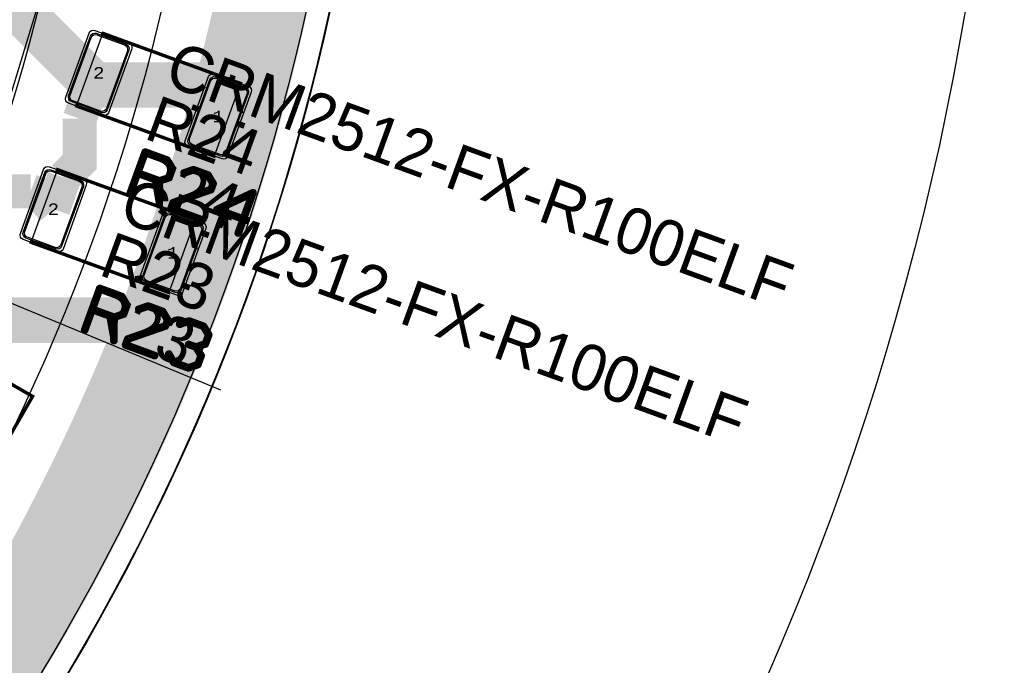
# Model space of a CAD drawing. Extents: x -125 to 125, y -186 to 125.
# Tile 56 of 112: x 82 to 125, y -50 to -21. Entities that reach past the tile are written whole.
import ezdxf
from ezdxf.enums import TextEntityAlignment as Align

# ---------------------------------------------------------------- set-up
doc = ezdxf.new("R2010")
doc.units = 0
doc.header["$MEASUREMENT"] = 0
for name, color, linetype in [('ASSEMBLY_OUTLINES_BTM', 191, 'CONTINUOUS'), ('ASSEMBLY_OUTLINES_TOP', 102, 'CONTINUOUS'), ('ASSEMBLY_PART_NUMBERS_TOP', 102, 'CONTINUOUS'), ('ASSEMBLY_REF_DES_TOP', 102, 'CONTINUOUS'), ('BOARD_OUTLINE', 10, 'CONTINUOUS'), ('GENERATED_SILKSCREEN_BTM', 255, 'CONTINUOUS'), ('GENERATED_SILKSCREEN_TOP', 140, 'CONTINUOUS'), ('MANUFACTURING_OUTLINES', 10, 'CONTINUOUS'), ('PART_PADS_SMD_TOP', 150, 'CONTINUOUS'), ('PIN_NUMBERS_BTM', 8, 'CONTINUOUS'), ('PIN_NUMBERS_TOP', 8, 'CONTINUOUS'), ('PLACEMENT_OUTLINES_BTM', 222, 'CONTINUOUS'), ('PLACEMENT_OUTLINES_TOP', 130, 'CONTINUOUS'), ('PLANE_DATA_LAYER_BOTTOM', 230, 'CONTINUOUS'), ('PLANE_DATA_LAYER_TOP', 150, 'CONTINUOUS'), ('PLANE_SHAPES_LAYER_BOTTOM', 230, 'CONTINUOUS'), ('PLANE_SHAPES_LAYER_TOP', 150, 'CONTINUOUS'), ('ROUTE_BORDER', 151, 'CONTINUOUS'), ('SILKSCREEN_OUTLINES_BTM', 211, 'CONTINUOUS'), ('SILKSCREEN_OUTLINES_TOP', 150, 'CONTINUOUS'), ('SILKSCREEN_REF_DES_TOP', 150, 'CONTINUOUS'), ('SOLDERMASK_PADS_TOP', 180, 'CONTINUOUS'), ('SOLDERPASTE_PADS_TOP', 180, 'CONTINUOUS'), ('TRACES_LAYER_BOTTOM', 230, 'CONTINUOUS'), ('TRACES_LAYER_TOP', 150, 'CONTINUOUS')]:
    doc.layers.add(name, color=color, linetype=linetype)
doc.styles.add('COURIER_NEW', font='cour.ttf')
doc.styles.add('VERIBEST_GERBER_0', font='txt')

msp = doc.modelspace()

# ---------------------------------------------------------------- hatches: boundary and pattern name
at = {"layer": 'PLANE_DATA_LAYER_BOTTOM'}
h = msp.add_hatch(color=256, dxfattribs=at)
h.paths.add_polyline_path([(-96.5, 0, -1), (96.5, 0, -1)], flags=0)
h.paths.add_polyline_path([(-92.5, 0, -1), (92.5, 0, -1)], flags=0)
at = {"layer": 'PLANE_DATA_LAYER_TOP'}
h = msp.add_hatch(color=256, dxfattribs=at)
h.paths.add_polyline_path([(96.500626, 0.347726, -0.000900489), (96.5, 0.000138), (96.5, -0.695031), (96.499998, -0.69558, -0.003602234), (96.479959, -2.08588, -0.003602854), (96.439883, -3.475986, -0.003602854), (96.379778, -4.86537, -0.003602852), (96.299658, -6.253743, -0.003602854), (96.199539, -7.640818, -0.003602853), (96.079443, -9.026306, -0.003602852), (95.939393, -10.409919, -0.003602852), (95.779419, -11.79137, -0.003602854), (95.599554, -13.170373, -0.003602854), (95.399836, -14.546641, -0.003602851), (95.180306, -15.919887, -0.007205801), (94.681997, -18.656178, -0.003602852), (94.403321, -20.018653, -0.003602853), (94.10504, -21.376971, -0.003602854), (93.787216, -22.73085, -0.003602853), (93.449915, -24.080008, -0.003602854), (93.093207, -25.424166, -0.003602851), (92.717167, -26.763043, -0.003602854), (92.321871, -28.096363, -0.010808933), (91.021296, -32.060211, -0.003602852), (90.549842, -33.368542, -0.0072058), (89.550621, -35.964145, -0.003602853), (89.023062, -37.250878, -0.003602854), (88.477015, -38.529875, -0.003602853), (87.912594, -39.80087, -0.003602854), (87.329916, -41.0636, -0.003602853), (86.729102, -42.317802, -0.003602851), (86.110277, -43.563215, -0.007205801), (84.81911, -46.026645, -0.003602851), (84.147037, -47.244149, -0.007205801), (82.750609, -49.649474, -0.003602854), (82.026543, -50.836794, -0.003602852), (81.285444, -52.013557, -0.003602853), (80.527463, -53.179518, -0.003602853), (79.752759, -54.334435, -0.003602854), (78.961493, -55.478069, -0.003602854), (78.153828, -56.610181, -0.003602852), (77.329934, -57.730537, -0.003602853), (76.489979, -58.838903, -0.007205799), (74.762594, -61.018751, -0.003602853), (73.875522, -62.08978, -0.003602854), (72.973107, -63.147914, -0.003602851), (72.055539, -64.192934, -0.003602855), (71.123006, -65.224624, -0.007205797), (69.213826, -67.247153, -0.003602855), (68.237576, -68.237576, -0.003602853), (67.247154, -69.213826, -0.003602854), (66.242767, -70.175703, -0.003602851), (65.224624, -71.123006, -0.003602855), (64.192934, -72.055539, -0.003602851), (63.147914, -72.973107, -0.003602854), (62.08978, -73.875522, -0.003602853), (61.018751, -74.762594, -0.007205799), (58.838903, -76.489979, -0.003602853), (57.730537, -77.329934, -0.003602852), (56.610181, -78.153828, -0.003602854), (55.478069, -78.961493, -0.003602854), (54.334435, -79.752759, -0.003602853), (53.179518, -80.527463, -0.003602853), (52.013557, -81.285444, -0.003602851), (50.836794, -82.026542, -0.003602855), (49.649474, -82.750609, -0.007205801), (47.244149, -84.147037, -0.003602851), (46.026645, -84.81911, -0.007205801), (43.563215, -86.110277, -0.003602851), (42.317802, -86.729102, -0.003602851), (41.063601, -87.329916, -0.003602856), (39.80087, -87.912594, -0.003602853), (38.529875, -88.477015, -0.003602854), (37.250878, -89.023062, -0.003602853), (35.964145, -89.550621, -0.0072058), (33.368542, -90.549842, -0.003602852), (32.060211, -91.021296, -0.010808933), (28.096363, -92.321871, -0.003602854), (26.763043, -92.717167, -0.003602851), (25.424166, -93.093207, -0.003602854), (24.080008, -93.449915, -0.003602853), (22.73085, -93.787216, -0.003602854), (21.376971, -94.10504, -0.003602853), (20.018653, -94.403321, -0.003602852), (18.656178, -94.681997, -0.007205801), (15.919887, -95.180306, -0.003602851), (14.546641, -95.399836, -0.003602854), (13.170373, -95.599554, -0.003602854), (11.79137, -95.779419, -0.003602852), (10.409919, -95.939393, -0.003602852), (9.026306, -96.079443, -0.003602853), (7.640818, -96.199539, -0.003602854), (6.253743, -96.299658, -0.003602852), (4.86537, -96.379778, -0.003602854), (3.475986, -96.439883, -0.003602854), (2.08588, -96.479959, -0.010808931), (-2.08588, -96.479959, -0.003602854), (-3.475986, -96.439883, -0.003602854), (-4.86537, -96.379778, -0.003602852), (-6.253743, -96.299658, -0.003602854), (-7.640818, -96.199539, -0.003602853), (-9.026306, -96.079443, -0.003602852), (-10.409919, -95.939393, -0.003602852), (-11.79137, -95.779419, -0.003602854), (-13.170373, -95.599554, -0.003602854), (-14.546641, -95.399836, -0.003602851), (-15.919887, -95.180306, -0.007205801), (-18.656178, -94.681997, -0.003602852), (-20.018653, -94.403321, -0.003602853), (-21.376971, -94.10504, -0.003602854), (-22.73085, -93.787216, -0.003602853), (-24.080008, -93.449915, -0.003602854), (-25.424166, -93.093207, -0.003602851), (-26.763043, -92.717167, -0.003602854), (-28.096363, -92.321871, -0.010808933), (-32.060211, -91.021296, -0.003602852), (-33.368542, -90.549842, -0.0072058), (-35.964145, -89.550621, -0.003602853), (-37.250878, -89.023062, -0.003602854), (-38.529875, -88.477015, -0.003602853), (-39.80087, -87.912594, -0.003602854), (-41.0636, -87.329916, -0.003602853), (-42.317802, -86.729102, -0.003602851), (-43.563215, -86.110277, -0.007205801), (-46.026645, -84.81911, -0.003602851), (-47.244149, -84.147037, -0.007205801), (-49.649474, -82.750609, -0.003602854), (-50.836794, -82.026543, -0.003602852), (-52.013557, -81.285444, -0.003602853), (-53.179518, -80.527463, -0.003602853), (-54.334435, -79.752759, -0.003602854), (-55.478069, -78.961493, -0.003602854), (-56.610181, -78.153828, -0.003602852), (-57.730537, -77.329934, -0.003602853), (-58.838903, -76.489979, -0.007205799), (-61.018751, -74.762594, -0.003602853), (-62.08978, -73.875522, -0.003602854), (-63.147914, -72.973107, -0.003602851), (-64.192934, -72.055539, -0.003602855), (-65.224624, -71.123006, -0.007205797), (-67.247153, -69.213826, -0.003602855), (-68.237576, -68.237576, -0.003602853), (-69.213826, -67.247154, -0.003602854), (-70.175703, -66.242767, -0.003602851), (-71.123006, -65.224624, -0.003602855), (-72.055539, -64.192934, -0.003602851), (-72.973107, -63.147914, -0.003602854), (-73.875522, -62.08978, -0.003602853), (-74.762594, -61.018751, -0.007205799), (-76.489979, -58.838903, -0.003602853), (-77.329934, -57.730537, -0.003602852), (-78.153828, -56.610181, -0.003602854), (-78.961493, -55.478069, -0.003602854), (-79.752759, -54.334435, -0.003602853), (-80.527463, -53.179518, -0.003602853), (-81.285444, -52.013557, -0.003602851), (-82.026542, -50.836794, -0.003602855), (-82.750609, -49.649474, -0.007205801), (-84.147037, -47.244149, -0.003602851), (-84.81911, -46.026645, -0.007205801), (-86.110277, -43.563215, -0.003602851), (-86.729102, -42.317802, -0.003602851), (-87.329916, -41.063601, -0.003602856), (-87.912594, -39.80087, -0.003602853), (-88.477015, -38.529875, -0.003602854), (-89.023062, -37.250878, -0.003602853), (-89.550621, -35.964145, -0.0072058), (-90.549842, -33.368542, -0.003602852), (-91.021296, -32.060211, -0.010808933), (-92.321871, -28.096363, -0.003602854), (-92.717167, -26.763043, -0.003602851), (-93.093207, -25.424166, -0.003602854), (-93.449915, -24.080008, -0.003602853), (-93.787216, -22.73085, -0.003602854), (-94.10504, -21.376971, -0.003602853), (-94.403321, -20.018653, -0.003602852), (-94.681997, -18.656178, -0.007205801), (-95.180306, -15.919887, -0.003602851), (-95.399836, -14.546641, -0.003602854), (-95.599554, -13.170373, -0.003602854), (-95.779419, -11.79137, -0.003602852), (-95.939393, -10.409919, -0.003602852), (-96.079443, -9.026306, -0.003602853), (-96.199539, -7.640818, -0.003602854), (-96.299658, -6.253743, -0.003602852), (-96.379778, -4.86537, -0.003602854), (-96.439883, -3.475986, -0.003602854), (-96.479959, -2.08588, -0.003602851), (-96.5, -0.695342, -0.001801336), (-96.502505, -0.000033), (-96.502505, 0.000033, -0.001801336), (-96.5, 0.695342, -0.003602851), (-96.479959, 2.08588, -0.003602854), (-96.439883, 3.475986, -0.003602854), (-96.379778, 4.86537, -0.003602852), (-96.299658, 6.253743, -0.003602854), (-96.199539, 7.640818, -0.003602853), (-96.079443, 9.026306, -0.003602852), (-95.939393, 10.409919, -0.003602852), (-95.779419, 11.79137, -0.003602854), (-95.599554, 13.170373, -0.003602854), (-95.399836, 14.546641, -0.003602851), (-95.180306, 15.919887, -0.007205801), (-94.681997, 18.656178, -0.003016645), (-94.45, 19.797247, -0.0005862), (-94.403321, 20.018653, -0.003602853), (-94.10504, 21.376971, -0.003602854), (-93.787216, 22.73085, -0.003602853), (-93.449915, 24.080008, -0.003602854), (-93.093207, 25.424166, -0.003602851), (-92.717167, 26.763043, -0.003602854), (-92.321871, 28.096363, -0.010808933), (-91.021296, 32.060211, -0.003602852), (-90.549842, 33.368542, -0.003602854), (-90.059583, 34.669944, -0.000659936), (-89.967752, 34.907551, -0.002942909), (-89.550621, 35.964145, -0.003602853), (-89.023062, 37.250878, -0.003602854), (-88.477015, 38.529875, -0.003602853), (-87.912594, 39.80087, -0.003602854), (-87.329916, 41.0636, -0.003602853), (-86.729102, 42.317802, -0.003602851), (-86.110277, 43.563215, -0.007205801), (-84.81911, 46.026645, -0.003602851), (-84.147037, 47.244149, -0.007205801), (-82.750609, 49.649474, -0.003602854), (-82.026543, 50.836794, -0.003602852), (-81.285444, 52.013557, -0.003602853), (-80.527463, 53.179518, -0.003602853), (-79.752759, 54.334435, -0.003602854), (-78.961493, 55.478069, -0.003602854), (-78.153828, 56.610181, -0.003602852), (-77.329934, 57.730537, -0.003602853), (-76.489979, 58.838903, -0.007205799), (-74.762594, 61.018751, -0.003602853), (-73.875522, 62.08978, -0.003602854), (-72.973107, 63.147914, -0.003602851), (-72.055539, 64.192934, -0.003602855), (-71.123006, 65.224624, -0.007205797), (-69.213826, 67.247153, -0.003602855), (-68.237576, 68.237576, -0.003602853), (-67.247154, 69.213826, -0.003602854), (-66.242767, 70.175703, -0.003602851), (-65.224624, 71.123006, -0.003602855), (-64.192934, 72.055539, -0.003602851), (-63.147914, 72.973107, -0.003602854), (-62.08978, 73.875522, -0.003602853), (-61.018751, 74.762594, -0.007205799), (-58.838903, 76.489979, -0.003602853), (-57.730537, 77.329934, -0.003602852), (-56.610181, 78.153828, -0.003602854), (-55.478069, 78.961493, -0.003602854), (-54.334435, 79.752759, -0.003602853), (-53.179518, 80.527463, -0.003602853), (-52.013557, 81.285444, -0.003602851), (-50.836794, 82.026542, -0.003602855), (-49.649474, 82.750609, -0.007205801), (-47.244149, 84.147037, -0.003602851), (-46.026645, 84.81911, -0.007205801), (-43.563215, 86.110277, -0.003602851), (-42.317802, 86.729102, -0.003602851), (-41.063601, 87.329916, -0.003602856), (-39.80087, 87.912594, -0.003602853), (-38.529875, 88.477015, -0.003602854), (-37.250878, 89.023062, -0.003602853), (-35.964145, 89.550621, -0.0072058), (-33.368542, 90.549842, -0.003602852), (-32.060211, 91.021296, -0.010808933), (-28.096363, 92.321871, -0.003602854), (-26.763043, 92.717167, -0.003602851), (-25.424166, 93.093207, -0.003602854), (-24.080008, 93.449915, -0.003602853), (-22.73085, 93.787216, -0.003602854), (-21.376971, 94.10504, -0.003602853), (-20.018653, 94.403321, -0.003602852), (-18.656178, 94.681997, -0.007205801), (-15.919887, 95.180306, -0.003602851), (-14.546641, 95.399836, -0.003602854), (-13.170373, 95.599554, -0.003602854), (-11.79137, 95.779419, -0.003602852), (-10.409919, 95.939393, -0.003602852), (-9.026306, 96.079443, -0.003602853), (-7.640818, 96.199539, -0.003602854), (-6.253743, 96.299658, -0.003602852), (-4.86537, 96.379778, -0.003602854), (-3.475986, 96.439883, -0.003602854), (-2.08588, 96.479959, -0.010808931), (2.08588, 96.479959, -0.003602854), (3.475986, 96.439883, -0.003602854), (4.86537, 96.379778, -0.003602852), (6.253743, 96.299658, -0.003602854), (7.640818, 96.199539, -0.003602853), (9.026306, 96.079443, -0.003602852), (10.409919, 95.939393, -0.003602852), (11.79137, 95.779419, -0.003602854), (13.170373, 95.599554, -0.003602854), (14.546641, 95.399836, -0.003602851), (15.919887, 95.180306, -0.007205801), (18.656178, 94.681997, -0.003602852), (20.018653, 94.403321, -0.003602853), (21.376971, 94.10504, -0.003602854), (22.73085, 93.787216, -0.003602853), (24.080008, 93.449915, -0.003602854), (25.424166, 93.093207, -0.003602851), (26.763043, 92.717167, -0.003602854), (28.096363, 92.321871, -0.010808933), (32.060211, 91.021296, -0.003602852), (33.368542, 90.549842, -0.0072058), (35.964145, 89.550621, -0.003602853), (37.250878, 89.023062, -0.003602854), (38.529875, 88.477015, -0.003602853), (39.80087, 87.912594, -0.003602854), (41.0636, 87.329916, -0.003602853), (42.317802, 86.729102, -0.003602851), (43.563215, 86.110277, -0.007205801), (46.026645, 84.81911, -0.003602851), (47.244149, 84.147037, -0.007205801), (49.649474, 82.750609, -0.003602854), (50.836794, 82.026543, -0.003602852), (52.013557, 81.285444, -0.003602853), (53.179518, 80.527463, -0.003602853), (54.334435, 79.752759, -0.003602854), (55.478069, 78.961493, -0.003602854), (56.610181, 78.153828, -0.003602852), (57.730537, 77.329934, -0.003602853), (58.838903, 76.489979, -0.007205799), (61.018751, 74.762594, -0.003602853), (62.08978, 73.875522, -0.003602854), (63.147914, 72.973107, -0.003602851), (64.192934, 72.055539, -0.003602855), (65.224624, 71.123006, -0.007205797), (67.247153, 69.213826, -0.003602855), (68.237576, 68.237576, -0.003602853), (69.213826, 67.247154, -0.003602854), (70.175703, 66.242767, -0.003602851), (71.123006, 65.224624, -0.003602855), (72.055539, 64.192934, -0.003602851), (72.973107, 63.147914, -0.003602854), (73.875522, 62.08978, -0.003602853), (74.762594, 61.018751, -0.007205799), (76.489979, 58.838903, -0.003602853), (77.329934, 57.730537, -0.003602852), (78.153828, 56.610181, -0.003602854), (78.961493, 55.478069, -0.003602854), (79.752759, 54.334435, -0.003602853), (80.527463, 53.179518, -0.003602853), (81.285444, 52.013557, -0.003602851), (82.026542, 50.836794, -0.003602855), (82.750609, 49.649474, -0.007205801), (84.147037, 47.244149, -0.003602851), (84.81911, 46.026645, -0.007205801), (86.110277, 43.563215, -0.003602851), (86.729102, 42.317802, -0.003602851), (87.329916, 41.063601, -0.003602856), (87.912594, 39.80087, -0.003602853), (88.477015, 38.529875, -0.003602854), (89.023062, 37.250878, -0.003602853), (89.550621, 35.964145, -0.0072058), (90.549842, 33.368542, -0.003602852), (91.021296, 32.060211, -0.010808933), (92.321871, 28.096363, -0.003602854), (92.717167, 26.763043, -0.003602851), (93.093207, 25.424166, -0.003602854), (93.449915, 24.080008, -0.003602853), (93.787216, 22.73085, -0.003602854), (94.10504, 21.376971, -0.003602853), (94.403321, 20.018653, -0.003602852), (94.681997, 18.656178, -0.007205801), (95.180306, 15.919887, -0.003602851), (95.399836, 14.546641, -0.003602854), (95.599554, 13.170373, -0.003602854), (95.779419, 11.79137, -0.003602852), (95.939393, 10.409919, -0.003602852), (96.079443, 9.026306, -0.003602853), (96.199539, 7.640818, -0.003602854), (96.299658, 6.253743, -0.003602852), (96.379778, 4.86537, -0.003602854), (96.439883, 3.475986, -0.003602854), (96.479959, 2.08588, -0.003602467), (96.499999, 0.69549), (96.500001, 0.695215, -0.000899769), (96.500626, 0.347904)], flags=0)
h.paths.add_polyline_path([(-92.6, -13.6, 0.414213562), (-92.15, -13.15), (-92.15, -10.35, 0.414213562), (-92.6, -9.9), (-94, -9.9, 0.414213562), (-94.45, -10.35), (-94.45, -13.15, 0.414213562), (-94, -13.6)], flags=0)
h.paths.add_polyline_path([(-86.821663, 32.379905, 0.087486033), (-86.794526, 32.533811), (-86.794526, 32.533813, 0.31569986), (-87.091234, 32.956899, -0.00036525), (-87.091339, 32.956936), (-88.405466, 33.435239, -0.000364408), (-88.40557, 33.435278, 0.414642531), (-88.982958, 33.166547), (-89.940615, 30.535407, 0.087486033), (-89.967752, 30.381501), (-89.967752, 30.381499, 0.31569986), (-89.671044, 29.958413, -0.00036525), (-89.670939, 29.958376), (-88.356812, 29.480073, -0.000364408), (-88.356708, 29.480034, 0.414642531), (-87.77932, 29.748765)], flags=0)
h.paths.add_polyline_path([(89.940616, -30.535408, 0.087486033), (89.967753, -30.381502), (89.967753, -30.3815, 0.31569986), (89.671045, -29.958414, -0.00036525), (89.67094, -29.958377), (88.356813, -29.480074, -0.000364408), (88.356709, -29.480035, 0.414642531), (87.779321, -29.748766), (86.821664, -32.379906, 0.087486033), (86.794527, -32.533812), (86.794527, -32.533814, 0.31569986), (87.091235, -32.9569, -0.00036525), (87.09134, -32.956937), (88.405467, -33.43524, -0.000364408), (88.405571, -33.435279, 0.414642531), (88.982959, -33.166548)], flags=0)
h.paths.add_polyline_path([(91.940615, -24.535408, 0.087486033), (91.967752, -24.381502), (91.967752, -24.3815, 0.31569986), (91.671044, -23.958414, -0.00036525), (91.670939, -23.958377), (90.356812, -23.480074, -0.000364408), (90.356708, -23.480035, 0.414642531), (89.77932, -23.748766), (88.821663, -26.379906, 0.087486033), (88.794526, -26.533812), (88.794526, -26.533814, 0.31569986), (89.091234, -26.9569, -0.00036525), (89.091339, -26.956937), (90.405466, -27.43524, -0.000364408), (90.40557, -27.435279, 0.414642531), (90.982958, -27.166548)], flags=0)
h.paths.add_polyline_path([(93.896668, 6.211975, 0.389682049), (94.308699, 6.66037), (94.308699, 6.660374, 0.021817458), (94.306987, 6.69959), (94.062951, 9.488936, 0.414555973), (93.574922, 9.897961, -0.000289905), (93.574834, 9.897953), (92.182234, 9.776115, -0.000694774), (92.182023, 9.776097, 0.059596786), (92.077335, 9.75449, -0.479061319), (91.977409, 9.818672, 0.001187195), (91.929745, 10.25534, -0.42369729), (91.999473, 10.339751, 0.002394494), (92.003768, 10.340111, -0.000289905), (92.003856, 10.340119), (93.396456, 10.461957, -0.000698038), (93.396668, 10.461975, 0.389682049), (93.808699, 10.91037), (93.808699, 10.910374, 0.021817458), (93.806987, 10.94959), (93.562951, 13.738936, 0.414555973), (93.074922, 14.147961, -0.000289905), (93.074834, 14.147953), (91.682234, 14.026115, -0.000694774), (91.682023, 14.026097, 0.085480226), (91.534215, 13.987564, -0.496668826), (91.427441, 14.045397, 0.068971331), (84.160859, 38.382286, -0.731355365), (84.268524, 38.47976, 0.246006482), (84.685649, 38.461089, -0.000344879), (84.685744, 38.461134), (85.953561, 39.052325, -0.000187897), (85.953613, 39.052349, 0.291678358), (86.213743, 39.460331), (86.213743, 39.460333, 0.109516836), (86.171582, 39.65051), (84.988251, 42.188173, 0.414616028), (84.389675, 42.405573, -0.000344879), (84.38958, 42.405528), (83.121763, 41.814337, -0.000187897), (83.121711, 41.814313, 0.277257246), (82.862222, 41.430334, -0.76979473), (82.717988, 41.400294, 0.005566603), (81.775733, 43.231693, -0.122176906), (81.766899, 43.267306), (81.766899, 43.267307, -0.27753138), (81.807377, 43.334615), (81.814245, 43.33826, -0.347234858), (81.90716, 43.321305, 0.33322508), (82.435649, 43.211089, -0.000344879), (82.435744, 43.211134), (83.703561, 43.802325, -0.000187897), (83.703613, 43.802349, 0.291678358), (83.963743, 44.210331), (83.963743, 44.210333, 0.109516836), (83.921582, 44.40051), (82.738251, 46.938173, 0.414616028), (82.139675, 47.155573, -0.000344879), (82.13958, 47.155528), (80.871763, 46.564337, -0.000187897), (80.871711, 46.564313, 0.291678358), (80.611581, 46.156331), (80.611581, 46.156328, 0.109516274), (80.653742, 45.966152), (81.772211, 43.567586, -0.109514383), (81.77935, 43.535383, -0.277523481), (81.738874, 43.468076), (81.737054, 43.46711, -0.413739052), (81.634081, 43.498584, 0.090205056), (61.088322, 69.458382, -0.215604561), (61.062446, 69.5156), (61.062446, 69.515601, -0.592706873), (61.179725, 69.57978, 0.377286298), (61.767346, 69.669906, -0.000265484), (61.767398, 69.669968), (62.666431, 70.741394, -0.000377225), (62.666505, 70.741482, 0.414652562), (62.611475, 71.375972), (60.466551, 73.175778, 0.414528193), (59.832266, 73.119944, -0.000265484), (59.832214, 73.119882), (58.933181, 72.048456, -0.000377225), (58.933107, 72.048368, 0.326289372), (58.896596, 71.518817, -0.141418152), (58.908314, 71.478215), (58.908314, 71.478214, -0.633744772), (58.783689, 71.41938, 0.006308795), (56.962908, 72.879882, -0.651982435), (56.997159, 73.015058, 0.178521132), (57.267345, 73.169905, -0.000265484), (57.267397, 73.169967), (58.16643, 74.241393, -0.000377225), (58.166504, 74.241481, 0.414652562), (58.111474, 74.875971), (55.96655, 76.675777, 0.414528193), (55.332265, 76.619943, -0.000265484), (55.332213, 76.619881), (54.43318, 75.548455, -0.000377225), (54.433106, 75.548367, 0.356169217), (54.424394, 74.979502, -0.871535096), (54.319872, 74.870565, 0.062704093), (34.065925, 85.998621, -0.590641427), (34.049071, 86.131019, 0.148919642), (34.206673, 86.340617), (34.685501, 87.656187, 0.41421434), (34.416549, 88.232957), (31.785409, 89.190613, 0.414212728), (31.208639, 88.921661), (30.729811, 87.606091, 0.131738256), (30.709535, 87.373891, -0.043742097), (30.710697, 87.360634, -0.51682272), (30.609282, 87.288727, 0.006376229), (28.373307, 88.04093, -0.568880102), (28.344132, 88.16864, 0.115710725), (28.456673, 88.340617), (28.935501, 89.656187, 0.41421434), (28.666549, 90.232957), (26.035409, 91.190613, 0.414212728), (25.458639, 90.921661), (24.979811, 89.606091, 0.249112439), (25.0384, 89.187975, -0.158172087), (25.052916, 89.143237), (25.052916, 89.143236, -0.496686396), (24.956158, 89.069862, 0.085386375), (-6.242478, 92.289119, -0.552856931), (-6.318333, 92.393537, 0.140228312), (-6.292841, 92.639764, -0.000236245), (-6.292853, 92.639835), (-6.535874, 94.018077, 0.414215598), (-7.057181, 94.3831), (-9.814643, 93.896885, 0.363969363), (-10.1865, 93.453722), (-10.1865, 93.453721, 0.043896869), (-10.179589, 93.375162, -0.000236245), (-10.179577, 93.375091), (-9.945144, 92.045556, -0.433709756), (-10.011938, 91.956572, 0.001904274), (-10.712082, 91.877643, -0.448630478), (-10.797106, 91.95333), (-10.797106, 91.953332, -0.051655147), (-10.795488, 91.968951, 0.051663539), (-10.78593, 92.061204), (-10.78593, 92.061205, 0.043896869), (-10.792841, 92.139764, -0.000236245), (-10.792853, 92.139835), (-11.035874, 93.518077, 0.414215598), (-11.557181, 93.8831), (-14.314643, 93.396885, 0.363969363), (-14.6865, 92.953722), (-14.6865, 92.953721, 0.043896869), (-14.679589, 92.875162, -0.000236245), (-14.679577, 92.875091), (-14.436555, 91.496848, 0.024401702), (-14.426834, 91.454041, -0.448265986), (-14.488295, 91.358302, 0.067685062), (-38.359133, 84.171414, -0.742525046), (-38.455439, 84.280996, 0.14000172), (-38.387564, 84.518652), (-38.387564, 84.518654, 0.131651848), (-38.447852, 84.743653), (-39.147852, 85.956089, 0.414214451), (-39.762564, 86.120801), (-42.187436, 84.720801, 0.267949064), (-42.412436, 84.33109), (-42.412436, 84.331088, 0.131651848), (-42.352148, 84.106089), (-41.652148, 82.893653, 0.093511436), (-41.543372, 82.76712, -0.546760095), (-41.55671, 82.639517, 0.006064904), (-43.549064, 81.607162, -0.470943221), (-43.657725, 81.651837, 0.055841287), (-43.697853, 81.743653), (-44.397853, 82.956089, 0.414214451), (-45.012565, 83.120801), (-47.437437, 81.720801, 0.267949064), (-47.662437, 81.33109), (-47.662437, 81.331088, 0.131651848), (-47.602149, 81.106089), (-46.902149, 79.893653, 0.032310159), (-46.869913, 79.845319, -0.450160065), (-46.891817, 79.733352, 0.08430046), (-70.583138, 59.785204, -0.698483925), (-70.717483, 59.834454), (-70.717483, 59.834457, -0.007997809), (-70.717444, 59.836895, 0.00800932), (-70.717213, 59.851309), (-70.717213, 59.851325, 0.24469719), (-70.909102, 60.219942), (-72.055918, 61.022949, 0.414210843), (-72.682643, 60.91244), (-74.288657, 58.618815, 0.153915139), (-74.370039, 58.360705), (-74.370039, 58.360703, 0.24469719), (-74.17815, 57.992086), (-73.031334, 57.189079, 0.087677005), (-72.889368, 57.122944, -0.339663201), (-72.832834, 57.049326), (-72.832834, 57.049325, -0.167529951), (-72.849022, 57.002368, 0.004766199), (-73.922448, 55.603252, -0.512778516), (-74.046173, 55.605942, 0.089867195), (-74.159102, 55.719942), (-75.305918, 56.522949, 0.414210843), (-75.932643, 56.41244), (-77.538657, 54.118815, 0.153915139), (-77.620039, 53.860705), (-77.620039, 53.860703, 0.24469719), (-77.42815, 53.492086), (-76.281334, 52.689079, 0.064126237), (-76.179518, 52.635712, -0.313747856), (-76.129783, 52.564255), (-76.129783, 52.564254, -0.15210982), (-76.143257, 52.520989, 0.076351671), (-88.395677, 27.248013, -0.860655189), (-88.544696, 27.270459), (-88.544696, 27.270478, -0.006273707), (-88.544672, 27.27239, 0.006336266), (-88.544527, 27.283794), (-88.544527, 27.283813, 0.31569986), (-88.841235, 27.706899, -0.00036525), (-88.84134, 27.706936), (-90.155467, 28.185239, -0.000364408), (-90.155571, 28.185278, 0.414642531), (-90.732959, 27.916547), (-91.690616, 25.285407, 0.087486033), (-91.717753, 25.131501), (-91.717753, 25.131499, 0.31569986), (-91.421045, 24.708413, -0.00036525), (-91.42094, 24.708376), (-90.106813, 24.230073, -0.000364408), (-90.106709, 24.230034, 0.414642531), (-89.529321, 24.498765), (-88.6911, 26.801758, -0.83910535), (-88.543295, 26.775697), (-88.543295, 26.775696, -0.073486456), (-88.546552, 26.753657, 0.073487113), (-92.5, 0.000001), (-92.5, -0.000008, 0.013092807), (-92.373191, -4.841856, -0.013063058), (-92.373087, -4.845836), (-92.373087, -4.845845, -0.502092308), (-92.471112, -4.918853, 0.072749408), (-92.6, -4.9), (-94, -4.9, 0.414213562), (-94.45, -5.35), (-94.45, -8.15, 0.414213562), (-94, -8.6), (-92.6, -8.6, 0.229271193), (-92.247083, -8.429193, -0.677052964), (-92.111442, -8.469493, 0.082019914), (-84.496994, -37.636525, -0.105143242), (-84.490401, -37.667529), (-84.490401, -37.66753, -0.745103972), (-84.630333, -37.709299, 0.382657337), (-85.210995, -37.555017), (-86.458406, -38.190605, 0.414213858), (-86.655062, -38.795854), (-85.38389, -41.29067, 0.414212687), (-84.778643, -41.487329), (-83.531232, -40.851741, 0.228402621), (-83.29462, -40.540786, -0.716477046), (-83.15146, -40.522644, 0.004932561), (-82.335813, -42.155236, -0.118851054), (-82.32744, -42.189963, -0.473202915), (-82.418564, -42.264687, 0.168664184), (-82.710994, -42.305018), (-83.958405, -42.940606, 0.414213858), (-84.155061, -43.545855), (-82.883889, -46.040671, 0.414212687), (-82.278642, -46.23733), (-81.031231, -45.601742, 0.220282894), (-80.797612, -45.304376, -0.683310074), (-80.657014, -45.284612, 0.087546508), (-60.288444, -70.153784, -0.218604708), (-60.261909, -70.211575), (-60.261909, -70.211576, -0.577436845), (-60.376226, -70.277557, 0.38895059), (-60.969942, -70.409102), (-61.772948, -71.555915, 0.153915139), (-61.85433, -71.814025, 0.244698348), (-61.662439, -72.182644), (-59.368815, -73.788657, 0.414214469), (-58.742086, -73.67815), (-57.93908, -72.531337, 0.127386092), (-57.860132, -72.319966, -0.592937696), (-57.736781, -72.268347, 0.003607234), (-56.688056, -73.093872, -0.23180665), (-56.658555, -73.154085), (-56.658555, -73.154086, -0.481263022), (-56.751636, -73.228393, 0.30477079), (-57.219942, -73.409102), (-58.022948, -74.555915, 0.153915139), (-58.10433, -74.814025, 0.244698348), (-57.912439, -75.182644), (-55.618815, -76.788657, 0.414214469), (-54.992086, -76.67815), (-54.18908, -75.531337, 0.207575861), (-54.11738, -75.180384, -0.051991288), (-54.119019, -75.164665), (-54.119019, -75.164663, -0.611098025), (-53.998336, -75.102795, 0.064817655), (-32.97034, -86.424572, -0.452207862), (-32.930353, -86.53179, 0.035849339), (-32.956674, -86.590616), (-33.435502, -87.906186, 0.41421434), (-33.16655, -88.482956), (-30.53541, -89.440612, 0.414212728), (-29.95864, -89.17166), (-29.479812, -87.85609, 0.045747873), (-29.458874, -87.776628, -0.460918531), (-29.359538, -87.716974, 0.003943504), (-27.972301, -88.169158, -0.472181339), (-27.928509, -88.278389, 0.03800214), (-27.956674, -88.340617), (-28.435502, -89.656187, 0.41421434), (-28.16655, -90.232957), (-25.53541, -91.190613, 0.414212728), (-24.95864, -90.921661), (-24.479812, -89.606091, 0.160295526), (-24.471042, -89.324924, -0.587338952), (-24.377871, -89.229869, 0.083819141), (6.266683, -92.287478, -0.434212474), (6.348045, -92.363503), (6.348045, -92.363505, -0.048084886), (6.346642, -92.37806, 0.048091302), (6.338354, -92.464026), (6.338354, -92.464029, 0.021817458), (6.340066, -92.503245), (6.462031, -93.897305, -0.000293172), (6.462039, -93.897394, 0.414556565), (6.949592, -94.306987), (9.738938, -94.062951, 0.388878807), (10.149718, -93.614663), (10.149718, -93.614661, 0.021817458), (10.148006, -93.575445), (10.026041, -92.181385, -0.000293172), (10.026033, -92.181296, 0.072391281), (9.996403, -92.055103, -0.494517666), (10.059017, -91.951434, 0.005370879), (12.031965, -91.714131, -0.452957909), (12.118077, -91.789684, -0.08462704), (12.113773, -91.814931, 0.084628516), (12.088355, -91.964028), (12.088355, -91.964029, 0.021817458), (12.090067, -92.003245), (12.212032, -93.397305, -0.000293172), (12.21204, -93.397394, 0.414556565), (12.699593, -93.806987), (15.488939, -93.562951, 0.388878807), (15.899719, -93.114663), (15.899719, -93.114661, 0.021817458), (15.898007, -93.075445), (15.776042, -91.681385, -0.000293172), (15.776034, -91.681296, 0.253230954), (15.540527, -91.3235, -0.71386987), (15.563745, -91.181247, 0.06527067), (38.541526, -84.088054, -0.546488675), (38.649476, -84.157324, -0.053346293), (38.647751, -84.173446, 0.053346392), (38.637564, -84.268654), (38.637564, -84.268655, 0.131651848), (38.697852, -84.493654), (39.397852, -85.70609, 0.414214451), (40.012564, -85.870802), (42.437436, -84.470802, 0.267949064), (42.662436, -84.081091), (42.662436, -84.081089, 0.131651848), (42.602148, -83.85609), (41.902148, -82.643654, 0.037946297), (41.863667, -82.587341, -0.170449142), (41.846942, -82.539705, -0.282375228), (41.888635, -82.471766, 0.006553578), (44.035906, -81.345492, -0.637481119), (44.146815, -81.427875, 0.050823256), (44.137564, -81.518651), (44.137564, -81.518654, 0.131651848), (44.197852, -81.743653), (44.897852, -82.956089, 0.414214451), (45.512564, -83.120801), (47.937436, -81.720801, 0.267949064), (48.162436, -81.33109), (48.162436, -81.331088, 0.131651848), (48.102148, -81.106089), (47.402148, -79.893653, 0.165518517), (47.183968, -79.702627, -0.618397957), (47.174153, -79.566634, 0.081498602), (70.127567, -60.318938, -0.734279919), (70.261139, -60.376403, 0.025555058), (70.258791, -60.422313), (70.258791, -60.422318, 0.221999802), (70.419938, -60.767374, -0.000291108), (70.420006, -60.767431), (71.491367, -61.666409, -0.000393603), (71.491459, -61.666486, 0.414672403), (72.125973, -61.611475), (73.925779, -59.46655, 0.176326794), (74.031059, -59.177296), (74.031059, -59.177294, 0.221999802), (73.869912, -58.832238, -0.000291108), (73.869844, -58.832181), (72.798483, -57.933203, -0.000393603), (72.798391, -57.933126, 0.268072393), (72.355156, -57.85436, -0.520217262), (72.252973, -57.782727, -0.170124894), (72.269638, -57.735166, 0.005995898), (73.633402, -55.985464, -0.641794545), (73.768599, -56.015761, 0.167709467), (73.919937, -56.267373, -0.000291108), (73.920005, -56.26743), (74.991366, -57.166408, -0.000393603), (74.991458, -57.166485, 0.414672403), (75.625972, -57.111474), (77.425778, -54.966549, 0.176326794), (77.531058, -54.677295), (77.531058, -54.677293, 0.221999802), (77.369911, -54.332237, -0.000291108), (77.369843, -54.33218), (76.298482, -53.433202, -0.000393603), (76.29839, -53.433125, 0.414672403), (75.663876, -53.488136), (75.597031, -53.567799, -0.959956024), (75.476482, -53.474767, 0.155332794), (92.5, 0), (92.5, 0.000005, 0.016266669), (92.304296, 6.013897, -0.016255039), (92.304135, 6.018848), (92.304135, 6.018851, -0.461807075), (92.392454, 6.094081, 0.062118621), (92.503767, 6.090111, -0.000293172), (92.503856, 6.090119), (93.896456, 6.211957, -0.000698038)], flags=0)
for points in [[(90.928371, -23.954149), (91.039938, -23.647621)], [(89.535415, -25.149839), (89.228887, -25.038272)], [(91.226863, -25.765475), (91.533391, -25.877042)], [(89.833907, -26.961165), (89.72234, -27.267693)], [(88.050546, -29.772264), (87.803226, -29.559569)], [(89.659001, -30.578187), (89.965529, -30.689754)], [(87.04657, -32.562328), (86.723702, -32.608834)], [(88.819855, -32.883724), (89.126382, -32.995291)]]:
    msp.add_hatch(color=256, dxfattribs=at).paths.add_polyline_path(points, is_closed=False, flags=0)
at = {"layer": 'PLANE_SHAPES_LAYER_BOTTOM'}
h = msp.add_hatch(color=256, dxfattribs=at)
h.paths.add_polyline_path([(-96.5, 0, -1), (96.5, 0, -1)], flags=0)
h.paths.add_polyline_path([(-92.5, 0, -1), (92.5, 0, -1)], flags=0)
at = {"layer": 'PLANE_SHAPES_LAYER_TOP'}
h = msp.add_hatch(color=256, dxfattribs=at)
h.paths.add_polyline_path([(-96.56345, 0, -1), (96.56345, 0, -1)], flags=0)
h.paths.add_polyline_path([(-92.5, 0, -1), (92.5, 0, -1)], flags=0)

# ---------------------------------------------------------------- linework, layer by layer
at = {"layer": 'ASSEMBLY_OUTLINES_BTM'}
for points in [[(82.601135, -20.024033), (79.794368, -29.20456), (67.553666, -25.4622), (70.360434, -16.281675)], [(57.092009, -23.276357), (82.206745, -37.776358), (75.856746, -48.774881), (50.742008, -34.27488)]]:
    msp.add_lwpolyline(points, close=True, dxfattribs=at)
at = {"layer": 'ASSEMBLY_OUTLINES_TOP'}
msp.add_lwpolyline([(90.5, -37.5), (-94.275907, 39.036686)], dxfattribs=at)
for points in [[(90.203773, -27.202203), (84.142755, -24.996173), (85.305624, -21.801218), (91.366641, -24.007248)], [(88.203773, -33.202203), (82.142756, -30.996173), (83.305624, -27.801218), (89.366642, -30.007248)]]:
    msp.add_lwpolyline(points, close=True, dxfattribs=at)
for radius in [125, 90.284619, 85]:
    msp.add_circle((0, 0), radius, dxfattribs=at)
at = {"layer": 'BOARD_OUTLINE'}
msp.add_circle((0, 0), 97.5, dxfattribs=at)
at = {"layer": 'GENERATED_SILKSCREEN_BTM', "const_width": 0.15}
msp.add_lwpolyline([(57.092009, -23.276357), (82.206745, -37.776358), (75.856746, -48.774881), (50.742008, -34.27488)], close=True, dxfattribs=at)
at = {"layer": 'GENERATED_SILKSCREEN_TOP', "const_width": 0.15}
for points in [[(91.366646, -24.00725), (91.358095, -24.030742), (91.358085, -24.030739), (91.366634, -24.007251), (85.305627, -21.801225), (85.297078, -21.824713), (85.297068, -21.824709), (85.305619, -21.801216, -0.414213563), (85.305626, -21.801213), (91.366643, -24.007243, -0.306678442), (91.366646, -24.007248), (91.366646, -24.00725)], [(90.212329, -27.178712), (90.203778, -27.202205, -0.414213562), (90.203771, -27.202208), (84.142753, -24.996178, -0.306678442), (84.14275, -24.996173), (84.14275, -24.996171), (84.142762, -24.996138), (84.1513, -24.972679), (84.151311, -24.972682), (84.142762, -24.99617), (90.20377, -27.202196), (90.212318, -27.178709), (90.212329, -27.178712)], [(89.366647, -30.00725), (89.358096, -30.030742), (89.358086, -30.030739), (89.366635, -30.007251), (83.305627, -27.801225), (83.297078, -27.824712), (83.297068, -27.824709), (83.305619, -27.801216, -0.414213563), (83.305626, -27.801213), (89.366644, -30.007243, -0.306678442), (89.366647, -30.007248), (89.366647, -30.00725)], [(88.212329, -33.178712), (88.203778, -33.202205, -0.414213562), (88.203771, -33.202208), (82.142754, -30.996178, -0.306678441), (82.142751, -30.996173), (82.142751, -30.996171), (82.142763, -30.996138), (82.151301, -30.972679), (82.151312, -30.972682), (82.142763, -30.99617), (88.20377, -33.202196), (88.212319, -33.178708), (88.212329, -33.178712)]]:
    msp.add_lwpolyline(points, format="xyb", dxfattribs=at)
at = {"layer": 'GENERATED_SILKSCREEN_TOP', "const_width": 0.254}
for points in [[(88.229151, -28.189926), (88.237279, -28.187894), (88.241343, -28.179766), (88.249471, -28.171638), (88.253535, -28.16351), (88.397807, -27.771334), (88.399839, -27.761174), (88.397807, -27.751014), (88.399839, -27.74695), (88.397807, -27.744918), (88.395775, -27.740854), (88.393743, -27.734758), (88.166159, -27.354774), (88.158031, -27.348678), (88.151935, -27.344614), (88.147871, -27.34055), (88.143807, -27.338518), (87.180639, -26.986982), (87.172511, -26.98495), (87.164383, -26.98495), (87.156255, -26.986982), (87.148127, -26.991046), (87.135935, -26.999174), (87.125775, -27.011366), (86.459279, -28.84423), (86.457247, -28.858454), (86.463343, -28.872678), (86.473503, -28.882838), (86.485695, -28.890966), (86.501951, -28.89503), (86.518207, -28.892998), (86.530399, -28.88487), (86.538527, -28.872678), (86.857551, -27.994854), (87.755695, -28.322006), (87.745535, -29.323782), (87.747567, -29.340038), (87.757727, -29.35223), (87.771951, -29.358326), (87.786175, -29.360358), (87.800399, -29.358326), (87.812591, -29.35223), (87.822751, -29.34207), (87.824783, -29.325814), (87.834943, -28.322006), (88.229151, -28.189926)], [(87.190799, -27.082486), (88.103167, -27.413702), (88.314495, -27.763206), (88.184447, -28.116774), (87.798367, -28.250886), (86.885999, -27.91967), (87.190799, -27.082486)], [(89.966511, -28.013142), (90.192063, -28.391094), (90.196127, -28.403286), (90.196127, -28.411414), (90.198159, -28.419542), (90.196127, -28.42767), (90.100623, -28.687766), (90.096559, -28.693862), (90.088431, -28.706054), (90.082335, -28.714182), (90.074207, -28.716214), (88.430319, -29.285174), (88.355135, -29.488374), (89.600751, -29.94151), (89.614975, -29.949638), (89.621071, -29.963862), (89.623103, -29.978086), (89.619039, -29.994342), (89.610911, -30.006534), (89.600751, -30.018726), (89.588559, -30.02279), (89.572303, -30.020758), (88.286047, -29.553398), (88.273855, -29.54527), (88.265727, -29.531046), (88.261663, -29.522918), (88.259631, -29.516822), (88.259631, -29.508694), (88.261663, -29.500566), (88.357167, -29.238438), (88.361231, -29.234374), (88.369359, -29.222182), (88.375455, -29.218118), (88.379519, -29.216086), (88.385615, -29.212022), (90.031535, -28.64103), (90.112815, -28.41751), (89.901487, -28.070038), (89.285791, -27.846518), (88.883455, -27.986726), (88.869231, -27.986726), (88.855007, -27.978598), (88.844847, -27.968438), (88.840783, -27.954214), (88.838751, -27.937958), (88.838751, -27.923734), (88.846879, -27.913574), (88.859071, -27.907478), (89.277663, -27.761174), (89.285791, -27.761174), (89.289855, -27.761174), (89.291887, -27.761174), (89.302047, -27.761174), (89.944159, -27.996886), (89.952287, -28.00095), (89.956351, -28.005014), (89.966511, -28.013142)], [(91.224319, -30.579558), (91.222287, -30.593782), (91.228383, -30.608006), (91.238543, -30.618166), (91.250735, -30.624262), (91.264959, -30.628326), (91.281215, -30.626294), (91.293407, -30.620198), (91.301535, -30.605974), (91.512863, -30.028886), (91.602271, -30.061398), (91.616495, -30.06343), (91.630719, -30.057334), (91.640879, -30.047174), (91.649007, -30.034982), (91.653071, -30.018726), (91.651039, -30.00247), (91.642911, -29.990278), (91.630719, -29.98215), (91.541311, -29.949638), (91.947711, -28.827974), (91.949743, -28.819846), (91.949743, -28.809686), (91.943647, -28.799526), (91.935519, -28.789366), (91.925359, -28.781238), (91.915199, -28.775142), (91.905039, -28.77311), (91.892847, -28.777174), (90.311951, -29.51479), (90.299759, -29.522918), (90.291631, -29.533078), (90.289599, -29.54527), (90.293663, -29.559494), (90.293663, -29.571686), (90.297727, -29.579814), (90.305855, -29.587942), (90.313983, -29.592006), (91.435647, -30.000438), (91.224319, -30.579558)], [(90.439967, -29.547302), (91.835951, -28.899094), (91.464095, -29.92119), (90.439967, -29.547302)], [(86.229151, -34.189926), (86.237279, -34.187894), (86.241343, -34.179766), (86.249471, -34.171638), (86.253535, -34.16351), (86.397807, -33.771334), (86.399839, -33.761174), (86.397807, -33.751014), (86.399839, -33.74695), (86.397807, -33.744918), (86.395775, -33.740854), (86.393743, -33.734758), (86.166159, -33.354774), (86.158031, -33.348678), (86.151935, -33.344614), (86.147871, -33.34055), (86.143807, -33.338518), (85.180639, -32.986982), (85.172511, -32.98495), (85.164383, -32.98495), (85.156255, -32.986982), (85.148127, -32.991046), (85.135935, -32.999174), (85.125775, -33.011366), (84.459279, -34.84423), (84.457247, -34.858454), (84.463343, -34.872678), (84.473503, -34.882838), (84.485695, -34.890966), (84.501951, -34.89503), (84.518207, -34.892998), (84.530399, -34.88487), (84.538527, -34.872678), (84.857551, -33.994854), (85.755695, -34.322006), (85.745535, -35.323782), (85.747567, -35.340038), (85.757727, -35.35223), (85.771951, -35.358326), (85.786175, -35.360358), (85.800399, -35.358326), (85.812591, -35.35223), (85.822751, -35.34207), (85.824783, -35.325814), (85.834943, -34.322006), (86.229151, -34.189926)], [(85.190799, -33.082486), (86.103167, -33.413702), (86.314495, -33.763206), (86.184447, -34.116774), (85.798367, -34.250886), (84.885999, -33.91967), (85.190799, -33.082486)], [(87.966511, -34.013142), (88.192063, -34.391094), (88.196127, -34.403286), (88.196127, -34.411414), (88.198159, -34.419542), (88.196127, -34.42767), (88.100623, -34.687766), (88.096559, -34.693862), (88.088431, -34.706054), (88.082335, -34.714182), (88.074207, -34.716214), (86.430319, -35.285174), (86.355135, -35.488374), (87.600751, -35.94151), (87.614975, -35.949638), (87.621071, -35.963862), (87.623103, -35.978086), (87.619039, -35.994342), (87.610911, -36.006534), (87.600751, -36.018726), (87.588559, -36.02279), (87.572303, -36.020758), (86.286047, -35.553398), (86.273855, -35.54527), (86.265727, -35.531046), (86.261663, -35.522918), (86.259631, -35.516822), (86.259631, -35.508694), (86.261663, -35.500566), (86.357167, -35.238438), (86.361231, -35.234374), (86.369359, -35.222182), (86.375455, -35.218118), (86.379519, -35.216086), (86.385615, -35.212022), (88.031535, -34.64103), (88.112815, -34.41751), (87.901487, -34.070038), (87.285791, -33.846518), (86.883455, -33.986726), (86.869231, -33.986726), (86.855007, -33.978598), (86.844847, -33.968438), (86.840783, -33.954214), (86.838751, -33.937958), (86.838751, -33.923734), (86.846879, -33.913574), (86.859071, -33.907478), (87.277663, -33.761174), (87.285791, -33.761174), (87.289855, -33.761174), (87.291887, -33.761174), (87.302047, -33.761174), (87.944159, -33.996886), (87.952287, -34.00095), (87.956351, -34.005014), (87.966511, -34.013142)], [(88.391199, -36.309302), (88.165647, -35.93135), (88.161583, -35.925254), (88.159551, -35.917126), (88.159551, -35.91103), (88.161583, -35.904934), (88.169711, -35.892742), (88.179871, -35.882582), (88.194095, -35.874454), (88.208319, -35.872422), (88.222543, -35.874454), (88.234735, -35.884614), (88.454191, -36.252406), (89.069887, -36.475926), (89.453935, -36.343846), (89.583983, -35.990278), (89.376719, -35.640774), (89.061759, -35.52495), (89.047535, -35.516822), (89.041439, -35.502598), (89.039407, -35.488374), (89.041439, -35.47415), (89.049567, -35.461958), (89.059727, -35.451798), (89.073951, -35.445702), (89.088175, -35.447734), (89.405167, -35.563558), (89.787183, -35.427414), (89.917231, -35.073846), (89.705903, -34.726374), (89.090207, -34.502854), (88.687871, -34.643062), (88.671615, -34.643062), (88.659423, -34.634934), (88.649263, -34.624774), (88.643167, -34.61055), (88.641135, -34.594294), (88.643167, -34.58007), (88.649263, -34.56991), (88.663487, -34.563814), (89.080047, -34.41751), (89.088175, -34.41751), (89.094271, -34.41751), (89.096303, -34.41751), (89.104431, -34.41751), (89.748575, -34.653222), (89.756703, -34.657286), (89.760767, -34.66135), (89.770927, -34.669478), (89.998511, -35.04743), (90.000543, -35.059622), (90.000543, -35.06775), (90.002575, -35.075878), (90.000543, -35.084006), (89.858303, -35.476182), (89.854239, -35.482278), (89.844079, -35.492438), (89.840015, -35.500566), (89.831887, -35.502598), (89.468159, -35.630614), (89.665263, -35.96183), (89.665263, -35.967926), (89.667295, -35.969958), (89.669327, -35.974022), (89.667295, -35.978086), (89.667295, -35.986214), (89.667295, -35.99231), (89.667295, -35.996374), (89.667295, -35.998406), (89.525055, -36.392614), (89.518959, -36.400742), (89.512863, -36.406838), (89.506767, -36.414966), (89.498639, -36.416998), (89.082079, -36.56127), (89.071919, -36.563302), (89.069887, -36.563302), (89.061759, -36.56127), (89.053631, -36.56127), (88.411519, -36.325558), (88.403391, -36.321494), (88.397295, -36.31743), (88.391199, -36.309302)]]:
    msp.add_lwpolyline(points, dxfattribs=at)
at = {"layer": 'MANUFACTURING_OUTLINES'}
msp.add_circle((0, 0), 97.5254, dxfattribs=at)
at = {"layer": 'PART_PADS_SMD_TOP'}
for points in [[(86.323877, -22.27825, -0.414213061), (86.443412, -22.534592), (85.485755, -25.165732, -0.414213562), (85.229413, -25.285266), (83.913843, -24.806438, -0.414213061), (83.794308, -24.550096), (84.751965, -21.918956, -0.414213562), (85.008307, -21.799422)], [(91.586156, -24.193563, -0.414213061), (91.705691, -24.449905), (90.748034, -27.081045, -0.414213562), (90.491692, -27.200579), (89.176122, -26.721751, -0.414213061), (89.056587, -26.465409), (90.014244, -23.834269, -0.414213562), (90.270586, -23.714735)], [(84.323878, -28.27825, -0.414213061), (84.443413, -28.534592), (83.485756, -31.165732, -0.414213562), (83.229414, -31.285266), (81.913844, -30.806438, -0.414213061), (81.794309, -30.550096), (82.751966, -27.918956, -0.414213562), (83.008308, -27.799422)], [(89.586157, -30.193563, -0.414213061), (89.705692, -30.449905), (88.748035, -33.081045, -0.414213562), (88.491693, -33.200579), (87.176123, -32.721751, -0.414213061), (87.056588, -32.465409), (88.014245, -29.834269, -0.414213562), (88.270587, -29.714735)]]:
    msp.add_lwpolyline(points, format="xyb", close=True, dxfattribs=at)
at = {"layer": 'PLACEMENT_OUTLINES_BTM'}
msp.add_lwpolyline([(57.092009, -23.276357), (82.206745, -37.776358), (75.856746, -48.774881), (50.742008, -34.27488)], close=True, dxfattribs=at)
at = {"layer": 'PLACEMENT_OUTLINES_TOP'}
for points in [[(90.203773, -27.202203), (84.142755, -24.996173), (85.305624, -21.801218), (91.366641, -24.007248)], [(88.203773, -33.202203), (82.142756, -30.996173), (83.305624, -27.801218), (89.366642, -30.007248)]]:
    msp.add_lwpolyline(points, close=True, dxfattribs=at)
at = {"layer": 'PLANE_DATA_LAYER_TOP', "const_width": 0.25}
for points in [[(90.928371, -23.954149), (91.039938, -23.647621)], [(89.535415, -25.149839), (89.228887, -25.038272)], [(91.226863, -25.765475), (91.533391, -25.877042)], [(89.833907, -26.961165), (89.72234, -27.267693)], [(88.050546, -29.772264), (87.803226, -29.559569)], [(89.659001, -30.578187), (89.965529, -30.689754)], [(87.04657, -32.562328), (86.723702, -32.608834)], [(88.819855, -32.883724), (89.126382, -32.995291)]]:
    msp.add_lwpolyline(points, dxfattribs=at)
at = {"layer": 'ROUTE_BORDER'}
msp.add_circle((0, 0), 96.5, dxfattribs=at)
at = {"layer": 'SILKSCREEN_OUTLINES_BTM'}
msp.add_lwpolyline([(57.092009, -23.276357), (82.206745, -37.776358), (75.856746, -48.774881), (50.742008, -34.27488)], close=True, dxfattribs=at)
at = {"layer": 'SILKSCREEN_OUTLINES_TOP'}
for points in [[(90.203773, -27.202203), (84.142755, -24.996173), (85.305624, -21.801218), (91.366641, -24.007248)], [(88.203773, -33.202203), (82.142756, -30.996173), (83.305624, -27.801218), (89.366642, -30.007248)]]:
    msp.add_lwpolyline(points, close=True, dxfattribs=at)
at = {"layer": 'SOLDERMASK_PADS_TOP'}
for points in [[(86.452048, -22.218483, -0.414213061), (86.571583, -22.474825), (85.545522, -25.293903, -0.414213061), (85.28918, -25.413438), (83.785672, -24.866205, -0.414213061), (83.666137, -24.609863), (84.692198, -21.790785, -0.414213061), (84.94854, -21.67125)], [(91.714327, -24.133796, -0.414213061), (91.833862, -24.390138), (90.807801, -27.209216, -0.414213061), (90.551459, -27.328751), (89.047951, -26.781518, -0.414213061), (88.928416, -26.525176), (89.954477, -23.706098, -0.414213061), (90.210819, -23.586563)], [(84.452049, -28.218483, -0.414213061), (84.571584, -28.474825), (83.545523, -31.293903, -0.414213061), (83.289181, -31.413438), (81.785673, -30.866205, -0.414213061), (81.666138, -30.609863), (82.692199, -27.790785, -0.414213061), (82.948541, -27.67125)], [(89.714328, -30.133796, -0.414213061), (89.833863, -30.390138), (88.807802, -33.209216, -0.414213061), (88.55146, -33.328751), (87.047952, -32.781518, -0.414213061), (86.928417, -32.525176), (87.954478, -29.706098, -0.414213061), (88.21082, -29.586563)]]:
    msp.add_lwpolyline(points, format="xyb", close=True, dxfattribs=at)
at = {"layer": 'SOLDERPASTE_PADS_TOP'}
for points in [[(86.259791, -22.308134, -0.414213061), (86.379326, -22.564476), (85.455872, -25.101646, -0.414213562), (85.199529, -25.221181), (83.977929, -24.776554, -0.414213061), (83.858394, -24.520212), (84.781848, -21.983042, -0.414213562), (85.038191, -21.863507)], [(91.52207, -24.223447, -0.414213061), (91.641605, -24.479789), (90.718151, -27.016959, -0.414213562), (90.461808, -27.136494), (89.240208, -26.691867, -0.414213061), (89.120673, -26.435525), (90.044127, -23.898355, -0.414213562), (90.30047, -23.77882)], [(84.259792, -28.308134, -0.414213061), (84.379327, -28.564476), (83.455873, -31.101646, -0.414213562), (83.19953, -31.221181), (81.97793, -30.776554, -0.414213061), (81.858395, -30.520212), (82.781849, -27.983042, -0.414213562), (83.038192, -27.863507)], [(89.522071, -30.223447, -0.414213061), (89.641606, -30.479789), (88.718152, -33.016959, -0.414213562), (88.461809, -33.136494), (87.240209, -32.691867, -0.414213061), (87.120674, -32.435525), (88.044128, -29.898355, -0.414213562), (88.300471, -29.77882)]]:
    msp.add_lwpolyline(points, format="xyb", close=True, dxfattribs=at)
at = {"layer": 'TRACES_LAYER_BOTTOM', "const_width": 2}
for points in [[(80.612617, -14.550728), (80.612617, -19.758068), (84.93081, -24.076261), (90.41207, -24.076261)], [(74.896528, -36.558023), (77.032342, -34.422209), (86.37786, -34.422209)]]:
    msp.add_lwpolyline(points, dxfattribs=at)
at = {"layer": 'TRACES_LAYER_TOP', "const_width": 1.5}
for points in [[(82.124482, -28.748264), (75.912891, -28.748264), (70.854027, -23.6894), (68.677068, -23.6894)], [(85.11886, -23.542344), (84.73521, -24.306194), (84.278762, -25.560266)], [(83.594656, -28.146921), (84.278762, -27.462815), (84.278762, -25.560266)], [(83.118861, -29.542344), (83.594656, -28.146921)], [(83.118861, -29.542344), (82.530429, -28.896016), (82.124482, -28.748264)]]:
    msp.add_lwpolyline(points, dxfattribs=at)

# ---------------------------------------------------------------- texts
at = {"layer": 'ASSEMBLY_PART_NUMBERS_TOP', "style": 'VERIBEST_GERBER_0'}
for p in [(88.618731, -22.113181), (86.618732, -28.113181)]:
    msp.add_text('CRM2512-FX-R100ELF', height=2.032, rotation=340, dxfattribs=at).set_placement(p, align=Align.TOP_LEFT)
at = {"layer": 'ASSEMBLY_REF_DES_TOP', "style": 'VERIBEST_GERBER_0'}
for s, p in [('R24', (87.75, -24.5)), ('R23', (85.75, -30.5))]:
    msp.add_text(s, height=2.032, rotation=340, dxfattribs=at).set_placement(p, align=Align.TOP_LEFT)
at = {"layer": 'PIN_NUMBERS_BTM', "style": 'COURIER_NEW'}
for s, p in [('2', (85.11886, -23.542344)), ('1', (90.381139, -25.457657)), ('2', (83.118861, -29.542344)), ('1', (88.38114, -31.457657))]:
    msp.add_text(s, height=0.508, dxfattribs=at).set_placement(p, align=Align.MIDDLE_CENTER)
at = {"layer": 'PIN_NUMBERS_TOP', "style": 'COURIER_NEW'}
for s, p in [('2', (85.11886, -23.542344)), ('1', (90.381139, -25.457657)), ('2', (83.118861, -29.542344)), ('1', (88.38114, -31.457657))]:
    msp.add_text(s, height=0.508, dxfattribs=at).set_placement(p, align=Align.MIDDLE_CENTER)
at = {"layer": 'SILKSCREEN_REF_DES_TOP', "style": 'VERIBEST_GERBER_0'}
for s, p in [('R24', (86.881269, -26.88682)), ('R23', (84.881269, -32.88682))]:
    msp.add_text(s, height=2.032, rotation=340, dxfattribs=at).set_placement(p, align=Align.TOP_LEFT)

doc.saveas('drawing.dxf')
